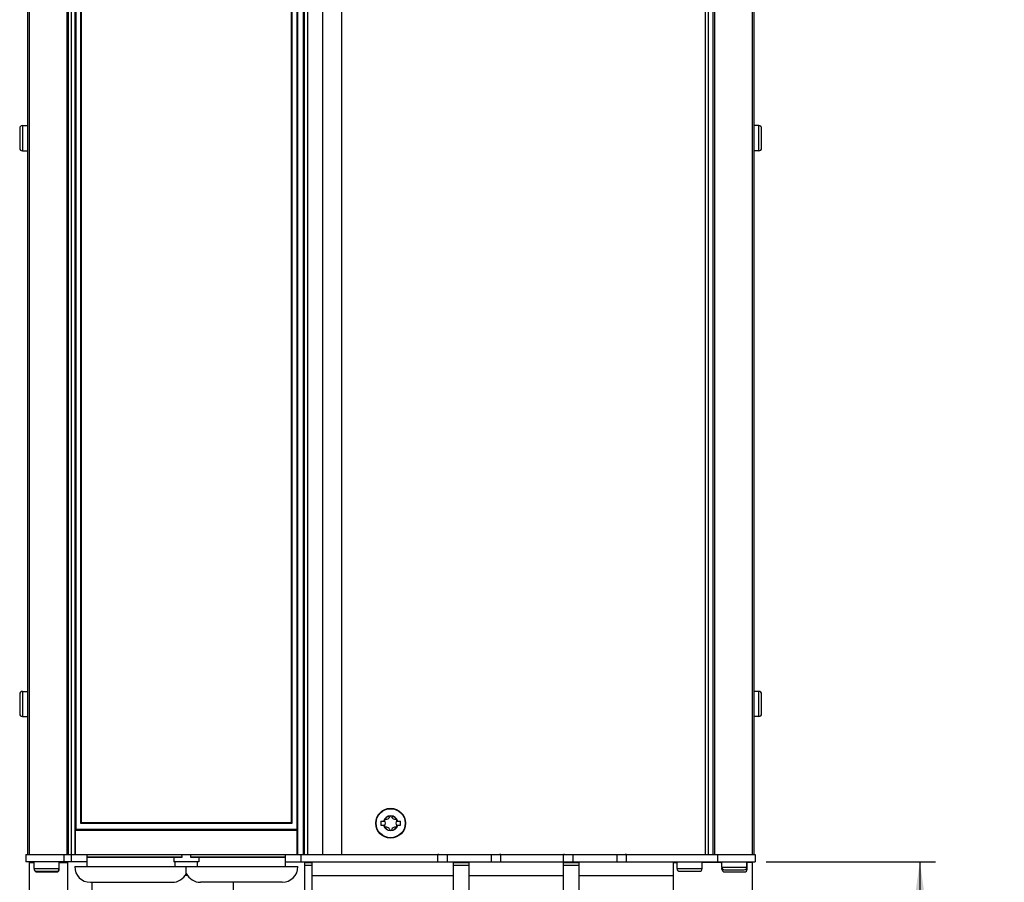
# Model space of a CAD drawing. Extents: x 0 to 594, y 0 to 420.
# Tile 7 of 48: x 66 to 129, y 173 to 228. Entities that reach past the tile are written whole.
import ezdxf

# ---------------------------------------------------------------- set-up
doc = ezdxf.new("R2010")
doc.units = 0
doc.header["$LTSCALE"] = 32.67
doc.layers.get('0').update_dxf_attribs({"linetype": 'CONTINUOUS'})
doc.styles.get("Standard").update_dxf_attribs({"font": 'txt', "width": 0.8})
doc.dimstyles.get("Standard").update_dxf_attribs({"dimtxt": 2.5, "dimasz": 2.5, "dimexe": 1.25, "dimexo": 0.625, "dimtad": 1, "dimcen": 2.5, "dimazin": 3, "dimtfac": 1, "dimtmove": 0, "dimatfit": 3})

# ---------------------------------------------------------------- blocks, each defined once
blk = doc.blocks.new('_FILLED')
at = {"color": 0, "linetype": 'BYBLOCK'}
blk.add_solid([(0, 0), (-1, 0.143), (-1, -0.143)], dxfattribs=at)
blk = doc.blocks.new('*D1')
at = {"color": 2, "linetype": 'CONTINUOUS'}
for p, q in [((113.755, 174.092), (124.541, 174.092)), ((123.541, 174.092), (123.541, 154.104)), ((123.541, 134.115), (123.541, 154.104)), ((114.374, 134.115), (124.541, 134.115))]:
    blk.add_line(p, q, dxfattribs=at)
at = {"color": 2, "linetype": 'CONTINUOUS', "xscale": 3.5, "yscale": 3.5, "zscale": 3.5}
for p, rotation in [((123.541, 174.092), 90), ((123.541, 134.115), 270)]:
    blk.add_blockref('_FILLED', p, dxfattribs=dict(at, rotation=rotation))
at = {"color": 5, "linetype": 'CONTINUOUS', "width": 0.8}
for s, p in [('200', (122.666, 155.625)), ('AIR SPACE INLET', (127.916, 131.825)), (' MIN ', (122.666, 141.625))]:
    blk.add_text(s, height=3.5, rotation=90, dxfattribs=at).set_placement(p)

msp = doc.modelspace()

# ---------------------------------------------------------------- linework, layer by layer
at = {"color": 7, "linetype": 'CONTINUOUS'}
for p, q in [((66.773, 264.892), (66.773, 174.552)), ((66.873, 264.892), (66.873, 174.552)), ((69.273, 264.892), (69.273, 174.552)), ((69.373, 174.552), (69.373, 264.892)), ((69.573, 174.092), (69.573, 264.792)), ((69.843, 264.792), (69.843, 176.152)), ((84.307, 264.792), (84.307, 174.552)), ((84.373, 264.892), (84.373, 174.552)), ((84.59, 264.892), (84.59, 174.552)), ((85.532, 264.892), (85.532, 174.552)), ((86.744, 264.892), (86.744, 174.552)), ((109.873, 264.892), (109.873, 174.552)), ((110.073, 264.892), (110.073, 174.552)), ((110.373, 264.892), (110.373, 174.552)), ((110.473, 264.892), (110.473, 174.552)), ((112.873, 264.892), (112.873, 174.552)), ((112.973, 264.892), (112.973, 174.552)), ((69.793, 174.552), (69.793, 238.705)), ((70.143, 238.692), (70.143, 176.552)), ((70.188, 238.692), (70.188, 176.602)), ((83.557, 176.602), (83.557, 238.692)), ((83.602, 176.552), (83.602, 238.692)), ((83.902, 238.692), (83.902, 176.152)), ((83.952, 238.708), (83.952, 174.552)), ((66.273, 220.772), (66.273, 219.512)), ((66.443, 220.942), (66.443, 219.342)), ((66.443, 220.942), (66.773, 220.942)), ((113.303, 220.942), (112.973, 220.942)), ((113.303, 219.342), (113.303, 220.942)), ((113.473, 219.512), (113.473, 220.772)), ((66.443, 219.342), (66.773, 219.342)), ((113.303, 219.342), (112.973, 219.342)), ((66.443, 184.942), (66.773, 184.942)), ((66.443, 184.942), (66.443, 183.342)), ((113.303, 184.942), (112.973, 184.942)), ((113.303, 183.342), (113.303, 184.942)), ((66.273, 184.772), (66.273, 183.512)), ((113.473, 183.512), (113.473, 184.772)), ((66.443, 183.342), (66.773, 183.342)), ((113.303, 183.342), (112.973, 183.342)), ((89.253, 176.677), (89.511, 176.677)), ((89.253, 176.677), (89.253, 176.427)), ((90.234, 176.677), (90.493, 176.677)), ((90.493, 176.427), (90.493, 176.677)), ((69.81, 176.102), (83.935, 176.102)), ((69.81, 176.102), (69.81, 174.552)), ((83.902, 176.152), (69.843, 176.152)), ((70.143, 176.552), (83.602, 176.552)), ((70.188, 176.602), (83.557, 176.602)), ((83.935, 174.552), (83.935, 176.102)), ((89.253, 176.427), (89.511, 176.427)), ((90.234, 176.427), (90.493, 176.427)), ((66.673, 174.552), (113.073, 174.552)), ((66.673, 174.552), (66.673, 174.092)), ((69.073, 174.552), (69.073, 174.092)), ((70.573, 173.792), (70.573, 174.552)), ((70.573, 174.394), (76.6, 174.394)), ((76.6, 174.392), (70.573, 174.392)), ((76.073, 174.392), (76.073, 174.092)), ((76.6, 174.394), (76.6, 174.392)), ((77.145, 174.394), (83.173, 174.394)), ((77.145, 174.394), (77.145, 174.392)), ((83.173, 174.392), (77.145, 174.392)), ((77.673, 174.392), (77.673, 174.092)), ((83.173, 173.792), (83.173, 174.552)), ((84.173, 174.092), (84.173, 174.552)), ((92.873, 174.592), (92.944, 174.592)), ((92.873, 174.092), (92.873, 174.592)), ((92.944, 174.552), (92.944, 174.592)), ((93.473, 174.552), (93.473, 174.092)), ((96.273, 174.552), (96.273, 174.092)), ((96.802, 174.592), (96.873, 174.592)), ((96.802, 174.552), (96.802, 174.592)), ((96.873, 174.092), (96.873, 174.592)), ((100.873, 174.592), (100.944, 174.592)), ((100.873, 168.703), (100.873, 174.592)), ((100.944, 174.552), (100.944, 174.592)), ((101.473, 174.552), (101.473, 174.092)), ((104.273, 174.552), (104.273, 174.092)), ((104.802, 174.592), (104.873, 174.592)), ((104.802, 174.552), (104.802, 174.592)), ((104.873, 174.092), (104.873, 174.592)), ((110.673, 174.552), (110.673, 174.092)), ((113.073, 174.552), (113.073, 174.092)), ((70.573, 174.092), (66.673, 174.092)), ((66.873, 174.092), (66.873, 170.492)), ((66.873, 174.052), (67.183, 174.052)), ((67.183, 173.662), (67.183, 174.092)), ((67.183, 173.662), (68.783, 173.662)), ((68.777, 173.622), (68.793, 173.622)), ((68.783, 173.662), (68.783, 174.092)), ((68.783, 174.052), (69.343, 174.052)), ((68.793, 173.622), (68.793, 174.052)), ((69.343, 163.492), (69.343, 174.092)), ((69.773, 173.792), (83.973, 173.792)), ((69.773, 173.79), (69.773, 173.792)), ((69.773, 173.79), (83.973, 173.79)), ((77.673, 174.092), (76.073, 174.092)), ((76.173, 173.792), (76.173, 174.092)), ((76.873, 173.355), (76.873, 173.792)), ((77.573, 174.092), (77.573, 173.792)), ((83.173, 174.092), (113.073, 174.092)), ((83.973, 173.792), (83.973, 173.79)), ((84.403, 163.492), (84.403, 174.092)), ((84.403, 174.052), (84.873, 174.052)), ((84.873, 173.852), (84.403, 173.852)), ((84.873, 168.703), (84.873, 174.092)), ((93.873, 168.703), (93.873, 174.092)), ((93.873, 174.052), (94.873, 174.052)), ((94.873, 173.852), (93.873, 173.852)), ((94.873, 168.703), (94.873, 174.092)), ((100.873, 174.052), (101.873, 174.052)), ((101.873, 173.852), (100.873, 173.852)), ((101.873, 168.703), (101.873, 174.092)), ((107.873, 168.703), (107.873, 174.092)), ((107.873, 174.052), (108.095, 174.052)), ((108.095, 173.662), (108.095, 174.092)), ((108.095, 173.662), (109.695, 173.662)), ((109.695, 173.662), (109.695, 174.092)), ((110.888, 174.052), (109.695, 174.052)), ((110.941, 173.762), (110.941, 174.092)), ((110.941, 173.762), (112.541, 173.762)), ((110.953, 173.622), (110.953, 173.7)), ((110.953, 173.622), (111.015, 173.622)), ((111.111, 173.592), (112.371, 173.592)), ((112.467, 173.622), (112.553, 173.622)), ((112.541, 173.762), (112.541, 174.092)), ((112.873, 174.052), (112.541, 174.052)), ((112.553, 173.622), (112.553, 174.052)), ((112.873, 174.092), (112.873, 170.492)), ((67.353, 173.492), (68.613, 173.492)), ((67.363, 173.452), (68.623, 173.452)), ((76.951, 173.222), (76.794, 173.222)), ((76.873, 173.355), (76.873, 173.355)), ((84.873, 173.222), (93.873, 173.222)), ((94.873, 173.222), (100.873, 173.222)), ((101.873, 173.222), (107.873, 173.222)), ((108.265, 173.492), (109.525, 173.492)), ((111.123, 173.452), (112.383, 173.452)), ((70.771, 172.792), (75.975, 172.792)), ((70.873, 168.703), (70.873, 172.792)), ((82.975, 172.792), (77.771, 172.792)), ((79.873, 168.703), (79.873, 172.792))]:
    msp.add_line(p, q, dxfattribs=at)
for points in [[(69.843, 176.152), (69.842, 176.151), (69.841, 176.15), (69.838, 176.147), (69.834, 176.142), (69.829, 176.137), (69.824, 176.131), (69.819, 176.125), (69.816, 176.119), (69.813, 176.113), (69.811, 176.107), (69.81, 176.102)], [(70.143, 176.552), (70.144, 176.554), (70.146, 176.557), (70.15, 176.561), (70.154, 176.566), (70.159, 176.571), (70.164, 176.577), (70.17, 176.583), (70.176, 176.589), (70.182, 176.596), (70.188, 176.602)], [(83.602, 176.552), (83.602, 176.554), (83.599, 176.557), (83.596, 176.561), (83.591, 176.566), (83.586, 176.571), (83.581, 176.577), (83.575, 176.583), (83.569, 176.589), (83.563, 176.596), (83.557, 176.602)], [(83.902, 176.152), (83.903, 176.151), (83.905, 176.15), (83.907, 176.147), (83.911, 176.142), (83.916, 176.137), (83.921, 176.131), (83.926, 176.125), (83.93, 176.119), (83.933, 176.113), (83.935, 176.107), (83.935, 176.102)], [(76.6, 174.394), (76.599, 174.447), (76.595, 174.5), (76.588, 174.552)], [(77.157, 174.552), (77.15, 174.5), (77.146, 174.447), (77.145, 174.394)]]:
    msp.add_lwpolyline(points, dxfattribs=at)
for radius in [0.95, 0.925]:
    msp.add_circle((89.873, 176.552), radius, dxfattribs=at)
for centre, radius, start, end in [((66.443, 220.772), 0.17, 90, 180), ((113.303, 220.772), 0.17, 0, 90), ((66.443, 219.512), 0.17, 180, 270), ((113.303, 219.512), 0.17, 270, 360), ((66.443, 184.772), 0.17, 90, 180), ((113.303, 184.772), 0.17, 0, 90), ((66.443, 183.512), 0.17, 180, 270), ((113.303, 183.512), 0.17, 270, 360), ((89.873, 176.552), 0.469, 15.46843, 164.53157), ((89.873, 176.552), 0.467, 15.50961, 164.49039), ((89.873, 176.552), 0.46, 15.76778, 164.23222), ((89.531, 176.749), 0.056, 82.32196, 217.67804), ((89.276, 176.552), 0.266, 322.32196, 37.67804), ((89.575, 177.068), 0.266, 262.32196, 337.67804), ((89.873, 176.946), 0.056, 22.32196, 157.67804), ((90.171, 177.068), 0.266, 202.32196, 277.67804), ((90.469, 176.552), 0.266, 142.32196, 217.67804), ((90.214, 176.749), 0.056, 322.32196, 97.67804), ((89.873, 176.552), 0.469, 195.46843, 344.53157), ((89.873, 176.552), 0.467, 195.50961, 344.49039), ((89.873, 176.552), 0.46, 195.76778, 344.23222), ((89.531, 176.355), 0.056, 142.32196, 277.67804), ((89.575, 176.036), 0.266, 22.32196, 97.67804), ((89.873, 176.158), 0.056, 202.32196, 337.67804), ((90.171, 176.036), 0.266, 82.32196, 157.67804), ((90.214, 176.355), 0.056, 262.32196, 37.67804), ((67.353, 173.662), 0.17, 180, 270), ((67.363, 173.622), 0.17, 186.79632, 270), ((68.613, 173.662), 0.17, 270, 360), ((68.623, 173.622), 0.17, 270, 360), ((70.771, 173.79), 0.998, 180, 270), ((82.975, 173.79), 0.998, 270, 360), ((108.265, 173.662), 0.17, 180, 270), ((109.525, 173.662), 0.17, 270, 360), ((111.043, 174.122), 0.17, 190.18627, 233.0207), ((111.111, 173.762), 0.17, 180, 270), ((111.123, 173.622), 0.17, 180, 270), ((112.371, 173.762), 0.17, 270, 360), ((112.383, 173.622), 0.17, 270, 360), ((75.975, 173.79), 0.998, 270, 334.13252), ((77.771, 173.79), 0.998, 205.86748, 270)]:
    msp.add_arc(centre, radius, start, end, dxfattribs=at)

# ---------------------------------------------------------------- dimensions: what is measured, and where the dimension line sits
at = {"color": 2, "linetype": 'CONTINUOUS'}
dim = msp.add_linear_dim(base=(123.541, 134.115), p1=(113.755, 174.092), p2=(114.374, 134.115), angle=270, dimstyle='Standard', dxfattribs=at)
dim.commit()
dim.dimension.update_dxf_attribs({"geometry": '*D1', "text_midpoint": (123.541, 152.825), "dimtype": 128})

doc.saveas('drawing.dxf')
